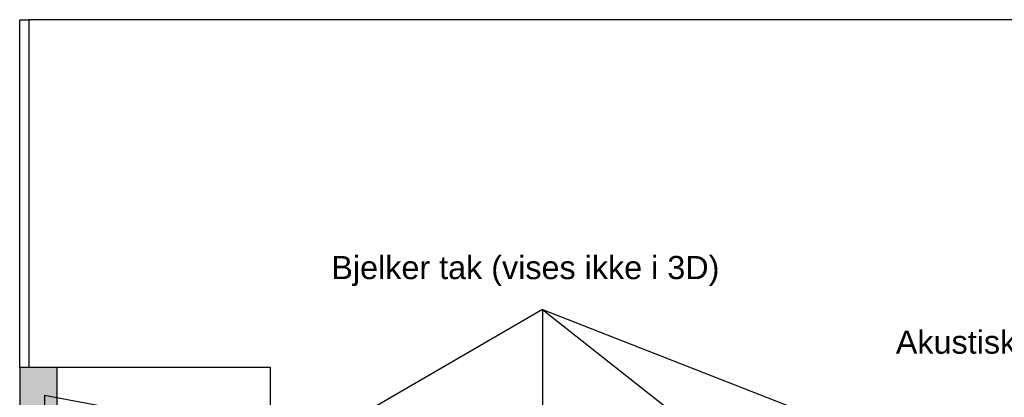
# Model space of a CAD drawing. Header units: millimetres. Extents: x 104309 to 136725, y -2961 to 21551.
# Tile 19 of 21: x 106583 to 117218, y 17474 to 21551. Entities that reach past the tile are written whole.
import ezdxf

# ---------------------------------------------------------------- set-up
doc = ezdxf.new("R2010")
doc.units = ezdxf.units.MM
doc.header["$LTSCALE"] = 0.5
doc.header["$MEASUREMENT"] = 0
doc.linetypes.add('PLINE', pattern=[0])
for name, color, linetype in [('- 3D Visualisering Utv', 7, 'Continuous'), ('223- Bjelker', 7, 'Continuous'), ('23-- Yttervegger', 7, 'Continuous'), ('23-- Yttervegger (Skravur)', 7, 'Continuous'), ('838- Annen tekst', 7, 'Continuous'), ('A-ROOF-____-OTLN.IFC-standardImport(Nye konstruksjoner)', 7, 'Continuous')]:
    doc.layers.add(name, color=color, linetype=linetype)
doc.styles.add('GENERATED_STYLE_1', font='arial.ttf')

msp = doc.modelspace()

# ---------------------------------------------------------------- hatches: boundary and pattern name
at = {"layer": '23-- Yttervegger (Skravur)', "linetype": 'Continuous'}
msp.add_hatch(color=256, dxfattribs=at).paths.add_polyline_path([(106585, 11427), (106985, 11427), (106985, 17794), (106585, 17794)])

# ---------------------------------------------------------------- linework, layer by layer
at = {"layer": '- 3D Visualisering Utv', "linetype": 'PLINE'}
for p, q in [((106584, 21551), (106683, 21551)), ((106584, 17794), (106584, 21551)), ((106684, 21551), (106683, 21551)), ((132603, 21551), (106684, 21551)), ((106684, 17794), (106684, 21551))]:
    msp.add_line(p, q, dxfattribs=at)
at = {"layer": '223- Bjelker', "linetype": 'PLINE'}
for q in [(109227, 16682), (112229, 16512), (115601, 15768), (122503, 14410)]:
    msp.add_line((112229, 18421), q, dxfattribs=at)
at = {"layer": '23-- Yttervegger', "linetype": 'PLINE'}
for p, q in [((106585, 17794), (106583, 17794)), ((106583, 17794), (106583, 11427)), ((106585, 17794), (106585, 11427)), ((106985, 17794), (106585, 17794)), ((106985, 17794), (106985, 11627)), ((109291, 17794), (106985, 17794)), ((109291, 17036), (109291, 17794))]:
    msp.add_line(p, q, dxfattribs=at)
at = {"layer": 'A-ROOF-____-OTLN.IFC-standardImport(Nye konstruksjoner)', "linetype": 'PLINE'}
msp.add_line((106851, 17496), (106851, 17343), dxfattribs=at)
at = {"layer": 'A-ROOF-____-OTLN.IFC-standardImport(Nye konstruksjoner)', "linetype": 'PLINE', "flags": 128}
msp.add_lwpolyline([(106851, 17496), (112364, 16458), (117383, 15514), (119284, 15156), (120289, 14967), (124518, 14171), (126343, 13828), (127231, 13660), (129209, 13288), (129257, 13279), (129430, 13247), (129709, 13194)], dxfattribs=at)

# ---------------------------------------------------------------- texts
at = {"layer": '838- Annen tekst', "linetype": 'Continuous', "char_height": 250, "attachment_point": 1, "style": 'GENERATED_STYLE_1'}
for s, insert in [('\\A1;{\\pql;\\fArial|b0|i0|c0|p0;\\W1.000000;Bjelker tak (vises ikke i 3D)}', (109949, 19000)), ('\\A1;{\\pql;\\fArial|b0|i0|c0|p0;\\W1.000000;Akustiske flåter beholdes}', (116046, 18195))]:
    msp.add_mtext(s, dxfattribs=dict(at, insert=insert))

doc.saveas('drawing.dxf')
